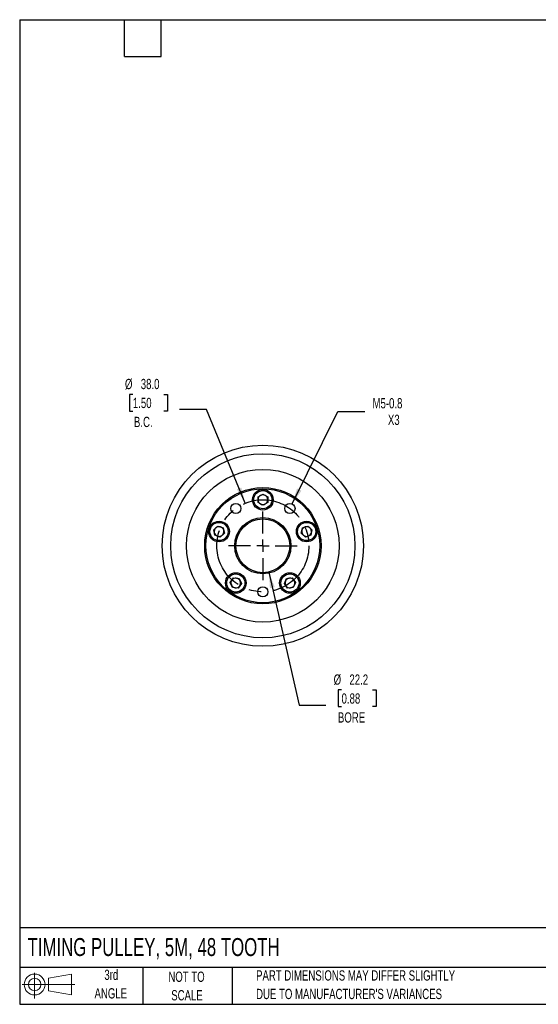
# Model space of a CAD drawing. Header units: millimetres. Extents: x 13 to 546, y 13 to 419.
# Tile 1 of 5: x 13 to 227, y 13 to 419. Entities that reach past the tile are written whole.
import ezdxf

# ---------------------------------------------------------------- set-up
doc = ezdxf.new("R2010")
doc.units = ezdxf.units.MM
doc.header["$LTSCALE"] = 2
doc.linetypes.add('CENTERX2', pattern=[20.32, 12.7, -2.54, 2.54, -2.54])
doc.layers.add('CENTER', color=40, linetype='CENTERX2')
doc.layers.add('SLD-DEFPOINTS', color=7, linetype='Continuous')
doc.layers.add('DIMENSIONS', color=140, linetype='Continuous', lineweight=25)
doc.layers.add('TEXT', color=140, linetype='Continuous', lineweight=25)
doc.styles.add('SLDTEXTSTYLE0', font='TXT', dxfattribs={"width": 0.7})
doc.dimstyles.new('SLDDIMSTYLE0', dxfattribs={"dimtxt": 4.316016, "dimasz": 6.604, "dimexe": 0, "dimexo": 0.0625, "dimgap": 1.079004, "dimtad": 0, "dimtih": 1, "dimtoh": 1, "dimrnd": 1e-09, "dimzin": 4, "dimdsep": 46, "dimtxsty": 'SLDTEXTSTYLE0', "dimsah": 1, "dimcen": 0, "dimadec": 0, "dimazin": 1, "dimtfac": 1, "dimtofl": 0, "dimtmove": 0, "dimatfit": 3, "dimfxl": 0, "dimfrac": 2, "dimtolj": 1, "dimtzin": 12, "dimarcsym": 0})
doc.dimstyles.new('SLDDIMSTYLE1', dxfattribs={"dimtxt": 4.316016, "dimasz": 6.604, "dimexe": 0, "dimexo": 0.0625, "dimgap": 1.079004, "dimtad": 0, "dimtih": 1, "dimtoh": 1, "dimrnd": 1e-09, "dimzin": 12, "dimdsep": 46, "dimtxsty": 'SLDTEXTSTYLE0', "dimsah": 1, "dimcen": 0, "dimadec": 0, "dimazin": 3, "dimtfac": 1, "dimtofl": 0, "dimtmove": 0, "dimatfit": 3, "dimfxl": 0, "dimfrac": 2, "dimtolj": 1, "dimtzin": 12, "dimarcsym": 0})
doc.dimstyles.new('SLDDIMSTYLE2', dxfattribs={"dimtxt": 4.316016, "dimasz": 6.604, "dimexe": 0, "dimexo": 0.0625, "dimgap": 1.079004, "dimtad": 0, "dimtih": 1, "dimtoh": 1, "dimrnd": 1e-09, "dimzin": 12, "dimdsep": 46, "dimtxsty": 'SLDTEXTSTYLE0', "dimsah": 1, "dimcen": 0, "dimadec": 0, "dimazin": 3, "dimtfac": 1, "dimtofl": 0, "dimtmove": 0, "dimatfit": 3, "dimfxl": 0, "dimfrac": 2, "dimtolj": 1, "dimtzin": 12, "dimarcsym": 0})

# ---------------------------------------------------------------- blocks, each defined once
blk = doc.blocks.new('Block11')
at = {"color": 7, "linetype": 'Continuous', "lineweight": 18}
for p, q in [((5.18, 10.62), (5.18, 0)), ((10.96, 8.33), (20.35, 10.06)), ((10.96, 3.19), (10.96, 8.33)), ((20.35, 10.06), (20.35, 1.46)), ((0, 5.76), (21.75, 5.76)), ((10.96, 3.19), (20.35, 1.46))]:
    blk.add_line(p, q, dxfattribs=at)
for radius in [4.3, 2.57]:
    blk.add_circle((5.18, 5.76), radius, dxfattribs=at)
blk = doc.blocks.new('Block12')
at = {"layer": 'SLD-DEFPOINTS'}
blk.add_blockref('Block11', (0, 0), dxfattribs=at)
blk = doc.blocks.new('_D')
at = {"layer": 'DIMENSIONS'}
for p, q in [((59.4, 264.43), (57.95, 264.43)), ((57.95, 264.43), (57.95, 257.57)), ((72.23, 264.43), (73.68, 264.43)), ((73.68, 264.43), (73.68, 257.57)), ((57.95, 257.57), (59.4, 257.57)), ((73.68, 257.57), (72.23, 257.57)), ((89.77, 258.16), (78.66, 258.16)), ((105.77, 219.52), (89.77, 258.16))]:
    blk.add_line(p, q, dxfattribs=at)
blk.add_solid([(105.77, 219.52), (104.18, 226.01), (102.3, 225.24)], dxfattribs=at)
at = {"layer": 'DIMENSIONS', "char_height": 4.233, "attachment_point": 1, "style": 'SLDTEXTSTYLE0'}
for s, insert in [('%%c', (56.14, 270.85)), ('38.0', (62.66, 270.85)), ('1.50', (59.4, 263.03)), ('B.C.', (59.85, 255.2))]:
    blk.add_mtext(s, dxfattribs=dict(at, insert=insert))
blk = doc.blocks.new('_D_1')
at = {"layer": 'DIMENSIONS'}
for p, q in [((115.49, 191.13), (127.96, 136.17)), ((145.51, 142.44), (144.06, 142.44)), ((144.06, 142.44), (144.06, 135.58)), ((158.33, 142.44), (159.78, 142.44)), ((159.78, 142.44), (159.78, 135.58)), ((127.96, 136.17), (139.07, 136.17)), ((144.06, 135.58), (145.51, 135.58)), ((159.78, 135.58), (158.33, 135.58))]:
    blk.add_line(p, q, dxfattribs=at)
blk.add_solid([(115.49, 191.13), (115.96, 184.47), (117.94, 184.92)], dxfattribs=at)
at = {"layer": 'DIMENSIONS', "char_height": 4.233, "attachment_point": 1, "style": 'SLDTEXTSTYLE0'}
for s, insert in [('%%c', (142.25, 148.86)), ('22.2', (148.76, 148.86)), ('0.88', (145.51, 141.04)), ('BORE', (144.01, 133.21))]:
    blk.add_mtext(s, dxfattribs=dict(at, insert=insert))
blk = doc.blocks.new('_D_2')
at = {"layer": 'DIMENSIONS'}
for p, q in [((125.13, 219.22), (144.01, 257.45)), ((144.01, 257.45), (155.12, 257.45))]:
    blk.add_line(p, q, dxfattribs=at)
blk.add_solid([(125.13, 219.22), (128.97, 224.69), (127.14, 225.59)], dxfattribs=at)
at = {"layer": 'DIMENSIONS', "char_height": 4.233, "attachment_point": 1, "style": 'SLDTEXTSTYLE0'}
for s, insert in [('M5-0.8', (158.29, 262.91)), ('X3', (164.64, 256.05))]:
    blk.add_mtext(s, dxfattribs=dict(at, insert=insert))
blk = doc.blocks.new('SW_CENTERMARKSYMBOL_0')
at = {"layer": 'CENTER', "color": 0}
for p, q in [((0, 5.08), (0, 14.1525)), ((-5.08, 0), (-14.1525, 0)), ((0, 0), (-2.54, 0)), ((0, 0), (0, 2.54)), ((0, 0), (0, -2.54)), ((0, 0), (2.54, 0)), ((5.08, 0), (14.1525, 0)), ((0, -5.08), (0, -14.1525))]:
    blk.add_line(p, q, dxfattribs=at)

msp = doc.modelspace()

# ---------------------------------------------------------------- linework, layer by layer
for p, q in [((111.033, 222.123), (113.033, 223.277)), ((111.033, 219.813), (111.033, 222.123)), ((113.033, 218.658), (111.033, 219.813)), ((113.033, 223.277), (115.033, 222.123)), ((115.033, 219.813), (113.033, 218.658)), ((115.033, 222.123), (115.033, 219.813)), ((92.766, 208.553), (94.482, 210.098)), ((93.246, 206.294), (92.766, 208.553)), ((94.482, 210.098), (96.679, 209.384)), ((96.679, 209.384), (97.159, 207.126)), ((128.906, 207.126), (129.387, 209.384)), ((129.387, 209.384), (131.583, 210.098)), ((131.583, 210.098), (133.299, 208.553)), ((133.299, 208.553), (132.819, 206.294)), ((95.443, 205.58), (93.246, 206.294)), ((97.159, 207.126), (95.443, 205.58)), ((130.623, 205.58), (128.906, 207.126)), ((132.819, 206.294), (130.623, 205.58)), ((99.568, 186.838), (100.925, 188.706)), ((100.925, 188.706), (103.222, 188.465)), ((103.222, 188.465), (104.161, 186.355)), ((121.904, 186.355), (122.843, 188.465)), ((122.843, 188.465), (125.14, 188.706)), ((125.14, 188.706), (126.497, 186.838)), ((100.507, 184.728), (99.568, 186.838)), ((102.804, 184.487), (100.507, 184.728)), ((104.161, 186.355), (102.804, 184.487)), ((123.261, 184.487), (121.904, 186.355)), ((125.558, 184.728), (123.261, 184.487)), ((126.497, 186.838), (125.558, 184.728))]:
    msp.add_line(p, q)
for centre, radius in [((113.033, 201.968), 41.5), ((113.033, 201.968), 38), ((113.033, 201.968), 31.5), ((113.033, 201.968), 24), ((113.033, 201.968), 23.5), ((113.033, 220.968), 4.25), ((113.033, 220.968), 3.75), ((101.865, 217.339), 2.1), ((124.201, 217.339), 2.1), ((94.963, 207.839), 4.25), ((94.963, 207.839), 3.75), ((113.033, 201.968), 11.612), ((113.033, 201.968), 11.112), ((131.103, 207.839), 4.25), ((131.103, 207.839), 3.75), ((101.865, 186.597), 4.25), ((101.865, 186.597), 3.75), ((124.201, 186.597), 4.25), ((124.201, 186.597), 3.75), ((113.033, 182.968), 2.1)]:
    msp.add_circle(centre, radius)
for centre, start, end in [((113.033, 220.968), 120, 180), ((113.033, 220.968), 180, 240), ((113.033, 220.968), 60, 120), ((113.033, 220.968), 0, 60), ((113.033, 220.968), 300, 0), ((113.033, 220.968), 240, 300), ((94.963, 207.839), 132, 192), ((94.963, 207.839), 192, 252), ((94.963, 207.839), 72, 132), ((94.963, 207.839), 12, 72), ((94.963, 207.839), 312, 12), ((131.103, 207.839), 168, 228), ((131.103, 207.839), 108, 168), ((131.103, 207.839), 48, 108), ((131.103, 207.839), 288, 348), ((131.103, 207.839), 348, 48), ((94.963, 207.839), 252, 312), ((131.103, 207.839), 228, 288), ((101.865, 186.597), 144, 204), ((101.865, 186.597), 84, 144), ((101.865, 186.597), 24, 84), ((101.865, 186.597), 324, 24), ((124.201, 186.597), 156, 216), ((124.201, 186.597), 96, 156), ((124.201, 186.597), 36, 96), ((124.201, 186.597), 336, 36), ((101.865, 186.597), 204, 264), ((101.865, 186.597), 264, 324), ((124.201, 186.597), 216, 276), ((124.201, 186.597), 276, 336)]:
    msp.add_arc(centre, 2, start, end)
at = {"layer": 'CENTER', "linetype": 'CENTERX2'}
msp.add_circle((113.033, 201.968), 19, dxfattribs=at)
at = {"layer": 'TEXT'}
for p, q in [((12.7, 419.1), (546.1, 419.1)), ((12.7, 419.1), (12.7, 12.7)), ((55.88, 403.86), (55.88, 419.1)), ((71.12, 403.86), (71.12, 419.1)), ((55.88, 403.86), (71.12, 403.86)), ((546.1, 44.252), (12.7, 44.252)), ((546.1, 27.94), (12.7, 27.94)), ((63.5, 27.94), (63.5, 12.7)), ((100.423, 27.94), (100.423, 12.7)), ((12.7, 12.7), (546.1, 12.7))]:
    msp.add_line(p, q, dxfattribs=at)

# ---------------------------------------------------------------- block references
at = {"layer": 'CENTER'}
msp.add_blockref('SW_CENTERMARKSYMBOL_0', (113.033, 201.968), dxfattribs=at)
at = {"layer": 'SLD-DEFPOINTS'}
msp.add_blockref('Block12', (13.676, 15.108), dxfattribs=at)

# ---------------------------------------------------------------- texts
at = {"layer": 'TEXT', "style": 'SLDTEXTSTYLE0'}
for s, insert, char_height, attachment_point in [('TIMING PULLEY, 5M, 48 TOOTH', (15.931, 40.037), 7.40833, 1), ('3rd', (50.493, 26.987), 4.2333, 2), ('NOT TO', (81.537, 26.197), 4.2333, 2), ('PART DIMENSIONS MAY DIFFER SLIGHTLY', (110.239, 26.735), 4.23333, 1), ('ANGLE', (50.298, 19.342), 4.2333, 2), ('SCALE', (81.729, 18.553), 4.2333, 2), ("DUE TO MANUFACTURER'S VARIANCES", (110.239, 19.09), 4.23333, 1)]:
    msp.add_mtext(s, dxfattribs=dict(at, insert=insert, char_height=char_height, attachment_point=attachment_point))

# ---------------------------------------------------------------- dimensions: what is measured, and where the dimension line sits
at = {"layer": 'DIMENSIONS'}
for p1, p2, text, dimstyle, picture, middle in [((120.299, 184.412), (105.766, 219.523), '<>\\PB.C.', 'SLDDIMSTYLE0', '_D', (65.815, 260.391)), ((110.574, 212.805), (115.491, 191.131), '<>\\PBORE', 'SLDDIMSTYLE1', '_D_1', (151.918, 138.403))]:
    dim = msp.add_diameter_dim_2p(p1=p1, p2=p2, text=text, dimstyle=dimstyle, dxfattribs=at)
    dim.commit()
    dim.dimension.update_dxf_attribs({"geometry": picture, "text_midpoint": middle, "dimtype": 163})
dim = msp.add_diameter_dim_2p(p1=(123.271, 215.456), p2=(125.13, 219.222), text='M5-0.8\\PX3', dimstyle='SLDDIMSTYLE2', override={"dimpost": '<>'}, dxfattribs=at)
dim.commit()
dim.dimension.update_dxf_attribs({"geometry": '_D_2', "text_midpoint": (168.367, 257.451), "dimtype": 163})

doc.saveas('drawing.dxf')
